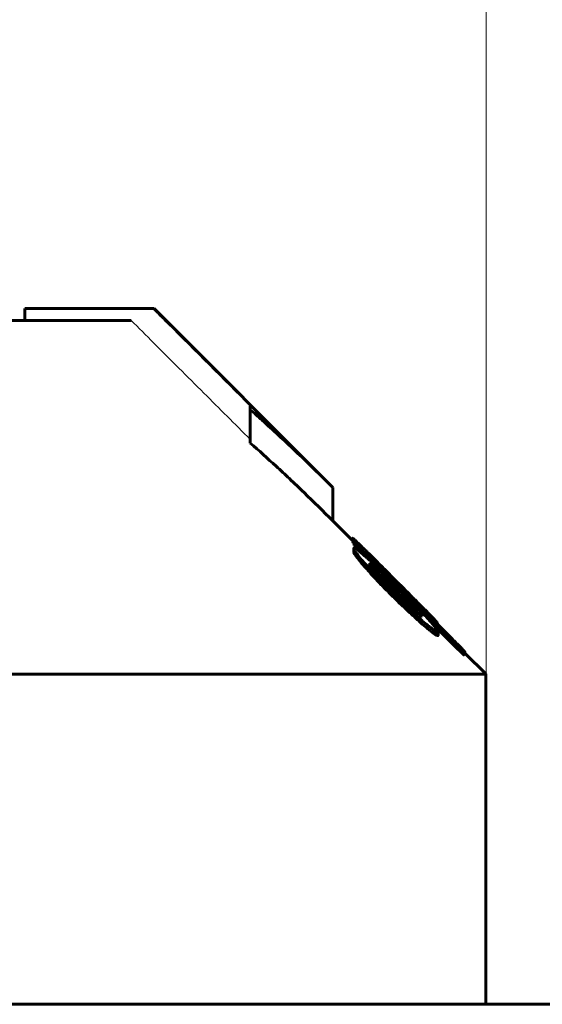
# Model space of a CAD drawing. Header units: millimetres. Extents: x 0 to 841, y 0 to 594.
# Tile 13 of 27: x 229.52 to 238.4, y 376.6 to 393.3. Entities that reach past the tile are written whole.
import ezdxf

# ---------------------------------------------------------------- set-up
doc = ezdxf.new("R2010")
doc.units = ezdxf.units.MM
for name, pattern in [('K5LT-1', [0]), ('K5LT_BASIC', [0]), ('K5LT_THIN', [0])]:
    doc.linetypes.add(name, pattern=pattern)
doc.layers.add('Системный слой', color=7, linetype='Continuous')
doc.layers.add('Системный слой (1)', color=251, linetype='Continuous', true_color=0x6c6c6c)
doc.styles.add('KDIMTEXTSTYLE', font='txt', dxfattribs={"width": 0.96, "oblique": 15, "height": 5})
doc.styles.add('KTEXTSTYLE', font='txt', dxfattribs={"width": 0.96, "height": 5})
doc.dimstyles.new('KDIMSTYLE (0.40)', dxfattribs={"dimtxt": 5, "dimasz": 1, "dimexe": 2, "dimexo": 0, "dimgap": 1, "dimtad": 1, "dimlfac": 2.5, "dimtxsty": 'KDIMTEXTSTYLE', "dimsah": 1, "dimcen": 0, "dimdle": 1, "dimadec": 0, "dimazin": 0, "dimtfac": 0.667, "dimtmove": 0, "dimatfit": 3, "dimfxl": 1, "dimtvp": 1, "dimtolj": 1, "dimtzin": 0, "dimarcsym": 0})

# ---------------------------------------------------------------- blocks, each defined once
blk = doc.blocks.new('U1')
at = {"layer": 'Системный слой (1)', "color": 150, "linetype": 'K5LT_BASIC', "lineweight": 60, "true_color": 0x0080ff}
for p, q in [((235.174, 384.467), (234.84, 384.802)), ((237.44, 382.202), (237.082, 382.56))]:
    blk.add_line(p, q, dxfattribs=at)
blk = doc.blocks.new('U5')
at = {"layer": 'Системный слой (1)', "color": 150, "linetype": 'K5LT_BASIC', "lineweight": 60, "true_color": 0x0080ff}
for p, q in [((235.312, 384.27), (235.328, 384.254)), ((236.529, 383.058), (236.959, 382.631))]:
    blk.add_line(p, q, dxfattribs=at)
blk = doc.blocks.new('U13')
at = {"layer": 'Системный слой (1)', "color": 150, "linetype": 'K5LT_BASIC', "lineweight": 60, "true_color": 0x0080ff}
for p, q in [((236.614, 383.067), (236.614, 383.066)), ((236.614, 383.066), (236.615, 383.065)), ((236.615, 383.065), (236.615, 383.064))]:
    blk.add_line(p, q, dxfattribs=at)
blk = doc.blocks.new('U14')
at = {"layer": 'Системный слой (1)', "color": 150, "linetype": 'K5LT_BASIC', "lineweight": 60, "true_color": 0x0080ff}
for p, q in [((235.174, 384.45), (235.178, 384.444)), ((235.178, 384.444), (235.188, 384.431)), ((235.188, 384.431), (235.204, 384.411))]:
    blk.add_line(p, q, dxfattribs=at)
blk = doc.blocks.new('U19')
at = {"layer": 'Системный слой (1)', "color": 150, "linetype": 'K5LT_BASIC', "lineweight": 60, "true_color": 0x0080ff}
for p, q in [((236.15, 383.373), (236.082, 383.445)), ((236.217, 383.303), (236.15, 383.373)), ((236.278, 383.235), (236.217, 383.303))]:
    blk.add_line(p, q, dxfattribs=at)
blk = doc.blocks.new('U22')
at = {"layer": 'Системный слой (1)', "color": 150, "linetype": 'K5LT_BASIC', "lineweight": 60, "true_color": 0x0080ff}
for p, q in [((235.668, 383.851), (235.536, 383.967)), ((235.812, 383.713), (235.668, 383.851)), ((235.959, 383.57), (235.812, 383.713))]:
    blk.add_line(p, q, dxfattribs=at)
blk = doc.blocks.new('D0')
at = {"layer": 'Системный слой (1)'}
for points in [[(209.94, 394.737), (210.44, 395.395), (205.44, 394.737), (210.44, 394.079)], [(232.44, 394.079), (237.44, 394.737), (232.44, 395.395), (232.94, 394.737)]]:
    blk.add_hatch(color=7, dxfattribs=at).paths.add_polyline_path(points)
at = {"layer": 'Системный слой (1)', "color": 7, "linetype": 'K5LT_THIN', "lineweight": 18}
for p, q in [((205.44, 382.202), (205.44, 396.737)), ((237.44, 382.202), (237.44, 396.737)), ((205.44, 394.737), (210.44, 395.395)), ((210.44, 395.395), (209.94, 394.737)), ((232.94, 394.737), (232.44, 395.395)), ((232.44, 395.395), (237.44, 394.737)), ((210.44, 394.079), (205.44, 394.737)), ((205.44, 394.737), (237.44, 394.737)), ((209.94, 394.737), (210.44, 394.079)), ((237.44, 394.737), (232.44, 394.079)), ((232.44, 394.079), (232.94, 394.737))]:
    blk.add_line(p, q, dxfattribs=at)
blk.add_wipeout([(217.355, 395.737), (217.355, 403.119), (225.198, 403.119), (225.198, 395.737)]).dxf.layer = 'Системный слой (1)'
at = {"layer": 'Системный слой (1)', "color": 7, "insert": (217.355, 402.325), "char_height": 5, "attachment_point": 1, "style": 'KTEXTSTYLE'}
blk.add_mtext('\\fArial|b0|c204|p34;\\H5.0;\\W1.000;\\Q15;\\fGOST Type AU|b0|i0|c204|p34;\\Q15;\\W0.960;80', dxfattribs=at)
blk = doc.blocks.new('KDIMARROW_01')
at = {"layer": 'Системный слой'}
blk.add_hatch(color=0, dxfattribs=at).paths.add_polyline_path([(0, 0), (-5, 0.658), (-4.5, 0), (-5, -0.658)])
at = {"layer": 'Системный слой', "color": 0, "linetype": 'K5LT_THIN', "lineweight": 18}
for p, q in [((-4.5, 0), (-5, 0.658)), ((-5, 0.658), (0, 0)), ((0, 0), (-5, -0.658)), ((-5, -0.658), (-4.5, 0))]:
    blk.add_line(p, q, dxfattribs=at)
at = {"layer": 'Системный слой (1)', "color": 0, "linetype": 'K5LT_THIN', "lineweight": 18}
blk.add_line((221.44, 125.439), (221.04, 125.439), dxfattribs=at)

msp = doc.modelspace()

# ---------------------------------------------------------------- linework, layer by layer
at = {"layer": 'Системный слой (1)', "color": 150, "linetype": 'K5LT_BASIC', "lineweight": 60, "true_color": 0x0080ff}
for p, q in [((231.7817, 388.4019), (229.6097, 388.4019)), ((229.6097, 388.2019), (229.6097, 388.4019)), ((231.7817, 388.4019), (231.8053, 388.4019)), ((234.8397, 385.3676), (231.8053, 388.4019)), ((222.1397, 388.2019), (231.4151, 388.2019)), ((233.4397, 386.6862), (233.4397, 386.7472)), ((233.4397, 386.1205), (233.4397, 386.6862)), ((234.8397, 384.8019), (234.8397, 385.3676)), ((235.1744, 384.4505), (235.1744, 384.507)), ((235.2044, 384.442), (235.2044, 384.4468)), ((235.2044, 384.3854), (235.2044, 384.442)), ((235.1962, 384.2756), (235.1962, 384.3321)), ((235.3121, 384.3483), (235.3121, 384.3489)), ((235.4145, 384.2623), (235.4145, 384.272)), ((235.2617, 384.1672), (235.2617, 384.2238)), ((235.4909, 384.0212), (235.4909, 384.059)), ((235.7501, 383.9477), (235.866, 383.8319)), ((235.8606, 383.8019), (235.8033, 383.859)), ((235.866, 383.8319), (235.9738, 383.7241)), ((235.9397, 383.7235), (235.9397, 383.7545)), ((235.9233, 383.6921), (235.9588, 383.6577)), ((235.9588, 383.5696), (235.9588, 383.6262)), ((236.0816, 383.4451), (236.0816, 383.5016)), ((236.3135, 383.3695), (236.3135, 383.3682)), ((236.3326, 383.0736), (236.3326, 383.1302)), ((236.3544, 383.1941), (236.3544, 383.1838)), ((236.5632, 383.1009), (236.5986, 383.066)), ((236.5986, 383.066), (236.8729, 382.7924)), ((236.6136, 383.0709), (236.6136, 383.07)), ((236.6136, 383.051), (236.6136, 383.07)), ((236.615, 383.0497), (236.615, 383.0642)), ((236.6273, 382.8622), (236.6273, 382.9188)), ((237.0816, 382.5752), (237.0816, 382.5747)), ((237.0816, 382.5181), (237.0816, 382.5747)), ((205.4397, 382.2019), (237.4397, 382.2019)), ((237.4397, 376.6019), (237.4397, 382.2019)), ((350.9997, 376.6019), (91.8797, 376.6019))]:
    msp.add_line(p, q, dxfattribs=at)
at = {"layer": 'Системный слой (1)', "color": 7, "linetype": 'K5LT-1'}
for points, knots in [([(233.4397, 386.7472), (232.9731, 387.213), (232.4204, 387.7646), (231.8677, 388.3161), (231.7817, 388.4019)], [0, 0, 0, 0, 1.6500225, 1.9540229, 1.9540229, 1.9540229, 1.9540229]), ([(231.4151, 388.2019), (231.543, 388.0743), (231.8143, 387.8037), (232.2264, 387.3925), (232.7734, 386.8466), (233.177, 386.4438), (233.4397, 386.1815)], [0, 0, 0, 0, 1.2764085, 2.7073425, 4.1135239, 6.7363801, 6.7363801, 6.7363801, 6.7363801])]:
    msp.add_open_spline(points, degree=3, knots=knots, dxfattribs=at)
at = {"layer": 'Системный слой (1)', "color": 150, "linetype": 'K5LT_BASIC', "lineweight": 60, "true_color": 0x0080ff}
for points, knots in [([(234.8397, 385.3676), (234.627, 385.5802), (234.2299, 385.9681), (233.7606, 386.4021), (233.506, 386.628), (233.4397, 386.6862)], [0, 0, 0, 0, 2.7854933, 5.164573, 6, 6, 6, 6]), ([(233.4397, 386.1205), (233.5861, 385.992), (233.8079, 385.7925), (234.1108, 385.5106), (234.4331, 385.2041), (234.6779, 384.9637), (234.8397, 384.8019)], [0, 0, 0, 0, 2.1517506, 3.2805996, 4.5266543, 7, 7, 7, 7]), ([(235.3913, 384.3048), (235.355, 384.3405), (235.312, 384.3826), (235.2577, 384.4348), (235.2252, 384.4656), (235.1986, 384.4898), (235.1841, 384.502), (235.1762, 384.5078), (235.1744, 384.5079), (235.1744, 384.507)], [0, 0, 0, 0, 3.3231368, 4.0542281, 5.8369085, 7.2016591, 8.1673343, 9.0090737, 10, 10, 10, 10]), ([(235.1744, 384.507), (235.1744, 384.5061), (235.176, 384.503), (235.183, 384.4935), (235.1952, 384.4784), (235.2185, 384.4516), (235.257, 384.4086), (235.2901, 384.3726), (235.3121, 384.3489)], [0, 0, 0, 0, 1.2680834, 1.8469668, 3.1290281, 4.7834343, 6.3234585, 9, 9, 9, 9]), ([(235.3121, 384.3483), (235.2995, 384.3609), (235.284, 384.3762), (235.2672, 384.3924), (235.2598, 384.3995), (235.2511, 384.4077), (235.2408, 384.4173), (235.2303, 384.4267), (235.2213, 384.4345), (235.2115, 384.4424), (235.2067, 384.4455), (235.2044, 384.4468)], [0, 0, 0, 0, 3.1660188, 3.7653099, 4.3073282, 5.1123983, 6.1108278, 7.2709667, 8.4898763, 9.6075726, 12, 12, 12, 12]), ([(235.2044, 384.442), (235.2131, 384.4321), (235.23, 384.4133), (235.256, 384.385), (235.2827, 384.3567), (235.3016, 384.3374), (235.3121, 384.3269)], [0, 0, 0, 0, 2.1490238, 3.8980595, 5.3130708, 7, 7, 7, 7]), ([(235.7432, 383.8697), (235.7112, 383.9005), (235.649, 383.9603), (235.5597, 384.045), (235.4814, 384.1179), (235.4109, 384.1822), (235.3558, 384.231), (235.3095, 384.2703), (235.2743, 384.2987), (235.2443, 384.3207), (235.2224, 384.3343), (235.2033, 384.3424), (235.1967, 384.3393), (235.1962, 384.3332), (235.1962, 384.3321)], [0, 0, 0, 0, 2.0018825, 3.835557, 5.5087423, 6.9533745, 8.4550851, 9.3010844, 10.4060753, 11.3530698, 12.2436656, 13.1190688, 14.7119622, 15, 15, 15, 15]), ([(235.1962, 384.3321), (235.1962, 384.3274), (235.2007, 384.3146), (235.2214, 384.2791), (235.2445, 384.2467), (235.2617, 384.2238)], [0, 0, 0, 0, 1.8315485, 3.2850548, 6, 6, 6, 6]), ([(235.1962, 384.2756), (235.1962, 384.2709), (235.2007, 384.258), (235.2214, 384.2226), (235.2445, 384.1901), (235.2617, 384.1672)], [0, 0, 0, 0, 1.8315485, 3.2850548, 6, 6, 6, 6]), ([(235.2044, 384.3854), (235.2131, 384.3756), (235.23, 384.3567), (235.256, 384.3284), (235.2827, 384.3001), (235.3016, 384.2808), (235.3121, 384.2704)], [0, 0, 0, 0, 2.1490238, 3.8980595, 5.3130708, 7, 7, 7, 7]), ([(235.7501, 383.9477), (235.7078, 383.99), (235.6357, 384.0619), (235.5267, 384.1705), (235.4493, 384.2474), (235.4022, 384.2941), (235.3913, 384.3048)], [0, 0, 0, 0, 2.4182588, 4.1276742, 6.3305724, 7, 7, 7, 7]), ([(235.4145, 384.272), (235.413, 384.2731), (235.4106, 384.2749), (235.4072, 384.2773), (235.4046, 384.279), (235.4027, 384.2802), (235.4015, 384.2808), (235.401, 384.281), (235.4008, 384.2809), (235.4008, 384.2808)], [0, 0, 0, 0, 2.5127459, 4.3179605, 6.3169207, 7.7758509, 8.785342, 9.49352, 10, 10, 10, 10]), ([(235.8033, 383.859), (235.7696, 383.893), (235.7249, 383.9381), (235.6567, 384.0075), (235.6092, 384.0561), (235.5537, 384.1133), (235.5182, 384.1503), (235.4835, 384.1868), (235.4638, 384.2077), (235.4458, 384.2272), (235.4309, 384.2435), (235.4168, 384.2595), (235.4065, 384.2718), (235.4018, 384.2783), (235.4008, 384.2803), (235.4008, 384.2808)], [0, 0, 0, 0, 3.1964088, 4.1872223, 6.4810631, 7.7860782, 9.7212549, 10.1616456, 11.6214031, 12.0389677, 12.5633552, 13.7673533, 14.5395044, 15.3087377, 16, 16, 16, 16]), ([(235.9397, 383.7545), (235.9006, 383.7935), (235.8485, 383.8456), (235.7607, 383.9331), (235.7019, 383.9916), (235.6233, 384.0696), (235.5751, 384.1171), (235.5185, 384.1726), (235.475, 384.215), (235.4363, 384.2519), (235.4186, 384.2682), (235.4145, 384.272)], [0, 0, 0, 0, 2.5053226, 3.3041716, 5.5737908, 6.2661218, 8.4016977, 8.7442449, 10.1850175, 11.5401986, 12, 12, 12, 12]), ([(235.2617, 384.2238), (235.2895, 384.1891), (235.3384, 384.1299), (235.4156, 384.0408), (235.4967, 383.9502), (235.5752, 383.8658), (235.6503, 383.7871), (235.743, 383.6915), (235.8218, 383.6128), (235.8797, 383.556)], [0, 0, 0, 0, 1.8435374, 2.97405, 4.1747934, 5.9171181, 6.6405628, 7.5493135, 10, 10, 10, 10]), ([(235.2617, 384.1672), (235.2895, 384.1325), (235.3384, 384.0733), (235.4156, 383.9842), (235.4967, 383.8936), (235.5752, 383.8092), (235.6503, 383.7305), (235.743, 383.635), (235.8218, 383.5562), (235.8797, 383.4994)], [0, 0, 0, 0, 1.8435374, 2.97405, 4.1747934, 5.9171181, 6.6405628, 7.5493135, 10, 10, 10, 10]), ([(235.4909, 384.059), (235.4841, 384.0633), (235.4761, 384.0678), (235.4678, 384.071), (235.4634, 384.0715), (235.4622, 384.0697), (235.4622, 384.0682)], [0, 0, 0, 0, 2.9387721, 3.8514313, 5.5116802, 7, 7, 7, 7]), ([(235.7432, 383.743), (235.7155, 383.7719), (235.6628, 383.8272), (235.6057, 383.8887), (235.5625, 383.9365), (235.5393, 383.9628), (235.5134, 383.9932), (235.4983, 384.0115), (235.485, 384.0288), (235.4756, 384.0416), (235.4665, 384.0555), (235.4627, 384.0642), (235.4622, 384.0675), (235.4622, 384.0682)], [0, 0, 0, 0, 3.140996, 5.9394598, 6.7499854, 8.5653205, 9.0001654, 10.5106409, 10.9610219, 11.5572458, 12.5725185, 13.6387321, 14, 14, 14, 14]), ([(235.9588, 383.6262), (235.9181, 383.6666), (235.8484, 383.7352), (235.766, 383.8146), (235.7151, 383.8629), (235.681, 383.8948), (235.633, 383.9391), (235.5791, 383.9872), (235.5269, 384.0312), (235.5017, 384.0509), (235.4909, 384.059)], [0, 0, 0, 0, 2.7089094, 4.5645255, 5.429396, 6.1038849, 6.8602405, 8.7143108, 9.9318819, 11, 11, 11, 11]), ([(235.9165, 383.6997), (235.9148, 383.7015), (235.9066, 383.7095), (235.8752, 383.7403), (235.8192, 383.7952), (235.7696, 383.8438), (235.7432, 383.8697)], [0, 0, 0, 0, 0.2101098, 0.9893824, 3.8048755, 7, 7, 7, 7]), ([(235.8606, 383.8019), (235.89, 383.7726), (235.9444, 383.7189), (236.0386, 383.6261), (236.1028, 383.5634), (236.1416, 383.5258)], [0, 0, 0, 0, 1.8711976, 3.4454128, 6, 6, 6, 6]), ([(236.3135, 383.3695), (236.3135, 383.3703), (236.3115, 383.3735), (236.3032, 383.3834), (236.29, 383.398), (236.2728, 383.4163), (236.2525, 383.4375), (236.2327, 383.458), (236.2032, 383.4883), (236.1697, 383.5225), (236.1194, 383.5735), (236.0557, 383.6378), (235.9902, 383.7037), (235.9502, 383.7439), (235.9397, 383.7545)], [0, 0, 0, 0, 1.0563161, 1.9008759, 2.6717685, 3.8046891, 4.528098, 5.3086555, 6.1558292, 7.8090634, 8.7973812, 11.2052034, 13.9996922, 15, 15, 15, 15]), ([(235.7432, 383.743), (235.764, 383.7213), (235.809, 383.6752), (235.8553, 383.6291), (235.8797, 383.6051)], [0, 0, 0, 0, 2.369705, 5, 5, 5, 5]), ([(235.8797, 383.6051), (235.9143, 383.571), (235.9607, 383.5256), (236.033, 383.456), (236.0845, 383.4072), (236.1488, 383.3476), (236.1947, 383.3062), (236.2416, 383.2654), (236.2733, 383.239), (236.3023, 383.2164), (236.3214, 383.2026), (236.3399, 383.1906), (236.3497, 383.1856), (236.3544, 383.1838)], [0, 0, 0, 0, 2.7231995, 3.5702081, 5.5473791, 6.6894398, 8.5803639, 9.1922945, 10.6197002, 11.4077197, 12.16309, 12.8642092, 14, 14, 14, 14]), ([(235.9233, 383.6921), (235.9233, 383.6922), (235.9231, 383.6926), (235.9221, 383.6939), (235.921, 383.6951), (235.9191, 383.6972), (235.9176, 383.6987), (235.9165, 383.6997)], [0, 0, 0, 0, 2.2153343, 3.0913965, 4.6346294, 5.5343522, 8, 8, 8, 8]), ([(236.4991, 383.0934), (236.443, 383.1553), (236.3537, 383.2519), (236.1741, 383.4407), (236.0499, 383.5671), (235.9588, 383.6577)], [0, 0, 0, 0, 2.1480519, 3.2196219, 6, 6, 6, 6]), ([(236.0816, 383.5016), (236.0621, 383.5213), (236.0351, 383.5486), (236.0005, 383.5837), (235.981, 383.6034), (235.967, 383.6177), (235.9608, 383.6241), (235.9588, 383.6262)], [0, 0, 0, 0, 3.7961027, 5.2407042, 6.7612888, 7.6048989, 8, 8, 8, 8]), ([(236.4554, 383.2401), (236.4125, 383.2836), (236.3404, 383.3565), (236.2472, 383.4502), (236.1735, 383.5242), (236.1076, 383.5902), (236.0386, 383.6593), (235.9954, 383.7025), (235.9738, 383.7241)], [0, 0, 0, 0, 2.602905, 4.2610456, 5.3049337, 6.7035081, 7.8522974, 9, 9, 9, 9]), ([(235.8797, 383.556), (235.9187, 383.5176), (235.9967, 383.4418), (236.1122, 383.3316), (236.2247, 383.227), (236.2972, 383.1616), (236.3326, 383.1302)], [0, 0, 0, 0, 1.8120718, 3.5932718, 5.3101337, 7, 7, 7, 7]), ([(235.8797, 383.4994), (235.9187, 383.4611), (235.9967, 383.3852), (236.1122, 383.2751), (236.2247, 383.1705), (236.2972, 383.105), (236.3326, 383.0736)], [0, 0, 0, 0, 1.8120718, 3.5932718, 5.3101337, 7, 7, 7, 7]), ([(236.0816, 383.4451), (236.0621, 383.4648), (236.0351, 383.492), (236.0005, 383.5271), (235.981, 383.5469), (235.967, 383.5612), (235.9608, 383.5676), (235.9588, 383.5696)], [0, 0, 0, 0, 3.7961027, 5.2407042, 6.7612888, 7.6048989, 8, 8, 8, 8]), ([(236.3544, 383.1941), (236.3544, 383.1955), (236.3531, 383.1997), (236.3472, 383.2091), (236.3385, 383.2211), (236.3277, 383.2348), (236.3134, 383.252), (236.2946, 383.2737), (236.2658, 383.3059), (236.2277, 383.3475), (236.18, 383.3985), (236.1311, 383.45), (236.0973, 383.4853), (236.0816, 383.5016)], [0, 0, 0, 0, 0.8082275, 1.6349905, 2.3215601, 3.1048037, 3.8638786, 4.8566238, 6.0676783, 7.9998066, 9.9353986, 12.1157425, 14, 14, 14, 14]), ([(236.1416, 383.5258), (236.1599, 383.5083), (236.1946, 383.4754), (236.2328, 383.4395), (236.2611, 383.4131), (236.2805, 383.3953), (236.2967, 383.3809), (236.3065, 383.3725), (236.3122, 383.3682), (236.3135, 383.3678), (236.3135, 383.3682)], [0, 0, 0, 0, 2.6175481, 4.9504784, 5.8108047, 7.3011136, 8.4384531, 9.3322073, 10.1367305, 11, 11, 11, 11]), ([(236.3326, 383.1302), (236.3683, 383.0994), (236.4255, 383.0509), (236.4858, 383.002), (236.5299, 382.9676), (236.558, 382.947), (236.584, 382.9296), (236.6004, 382.9198), (236.6149, 382.9134), (236.6249, 382.9119), (236.6273, 382.9155), (236.6273, 382.9188)], [0, 0, 0, 0, 2.9232853, 4.7154468, 5.4433412, 7.2347913, 7.7613874, 8.8133041, 9.7370607, 10.7109501, 12, 12, 12, 12]), ([(236.6136, 383.0709), (236.6136, 383.0721), (236.6081, 383.0797), (236.5908, 383.0989), (236.572, 383.1192), (236.5537, 383.1386), (236.516, 383.1779), (236.481, 383.2139), (236.4554, 383.2401)], [0, 0, 0, 0, 1.6029935, 3.2960677, 3.8732159, 4.8833719, 6.0999001, 9, 9, 9, 9]), ([(236.6273, 382.9188), (236.6273, 382.9218), (236.6255, 382.9286), (236.6179, 382.9436), (236.6073, 382.96), (236.5929, 382.9801), (236.5768, 383.0011), (236.5476, 383.0372), (236.52, 383.0695), (236.4991, 383.0934)], [0, 0, 0, 0, 1.5106281, 2.5028834, 3.9285718, 4.9103744, 5.9966992, 7.1753367, 10, 10, 10, 10]), ([(236.5632, 383.1009), (236.5632, 383.101), (236.563, 383.1012), (236.5624, 383.1018), (236.5616, 383.1026), (236.5604, 383.1038), (236.5585, 383.1058), (236.555, 383.1094), (236.5496, 383.1149), (236.533, 383.1315), (236.5182, 383.1463), (236.5059, 383.1586)], [0, 0, 0, 0, 0.1510536, 0.2591609, 0.4751233, 0.6831581, 1.0496334, 1.7197234, 2.9015303, 4.4216224, 12, 12, 12, 12]), ([(236.5059, 383.1586), (236.519, 383.1466), (236.5387, 383.1289), (236.5652, 383.1056), (236.583, 383.0904), (236.5954, 383.0805), (236.6029, 383.0748), (236.6111, 383.0692), (236.6136, 383.0687), (236.6136, 383.07)], [0, 0, 0, 0, 1.9396327, 3.0835079, 4.848223, 5.908439, 6.6940477, 7.636489, 10, 10, 10, 10]), ([(236.3326, 383.0736), (236.3683, 383.0428), (236.4255, 382.9943), (236.4858, 382.9454), (236.5299, 382.911), (236.558, 382.8904), (236.584, 382.8731), (236.6004, 382.8633), (236.6149, 382.8568), (236.6249, 382.8554), (236.6273, 382.8589), (236.6273, 382.8622)], [0, 0, 0, 0, 2.9232853, 4.7154468, 5.4433412, 7.2347913, 7.7613874, 8.8133041, 9.7370607, 10.7109501, 12, 12, 12, 12]), ([(237.0598, 382.6015), (237.0531, 382.6088), (237.0399, 382.623), (237.016, 382.6479), (236.9872, 382.6774), (236.9546, 382.7104), (236.9151, 382.7501), (236.8891, 382.7762), (236.8729, 382.7924)], [0, 0, 0, 0, 1.3499505, 2.281421, 3.617318, 5.4699526, 6.7857819, 9, 9, 9, 9]), ([(236.9588, 382.6871), (236.9717, 382.6743), (236.9898, 382.6564), (237.0106, 382.6364), (237.0233, 382.6245), (237.0359, 382.6128), (237.049, 382.601), (237.0605, 382.5911), (237.0722, 382.5815), (237.0784, 382.5769), (237.0816, 382.5747)], [0, 0, 0, 0, 2.6259926, 3.6114121, 4.3686252, 5.3767527, 6.5465256, 7.7788555, 8.9243136, 11, 11, 11, 11]), ([(236.9588, 382.6305), (236.9717, 382.6177), (236.9898, 382.5998), (237.0106, 382.5798), (237.0233, 382.5679), (237.0359, 382.5562), (237.049, 382.5445), (237.0605, 382.5345), (237.0722, 382.5249), (237.0784, 382.5203), (237.0816, 382.5181)], [0, 0, 0, 0, 2.6259926, 3.6114121, 4.3686252, 5.3767527, 6.5465256, 7.7788555, 8.9243136, 11, 11, 11, 11]), ([(237.0816, 382.5752), (237.0816, 382.5753), (237.0812, 382.576), (237.0798, 382.5779), (237.0776, 382.5807), (237.0732, 382.586), (237.0672, 382.593), (237.0618, 382.5991), (237.0598, 382.6015)], [0, 0, 0, 0, 0.6599407, 1.5932547, 2.7079142, 3.7398062, 6.9841481, 9, 9, 9, 9])]:
    msp.add_open_spline(points, degree=3, knots=knots, dxfattribs=at)
msp.add_open_spline([(236.9588, 382.6871), (236.41, 383.2338), (235.8612, 383.7805), (235.3121, 384.3269)], degree=3, dxfattribs=at)

# ---------------------------------------------------------------- block references
at = {"layer": 'Системный слой (1)'}
for name in ['U1', 'U14', 'U5', 'U22', 'U19', 'U13']:
    msp.add_blockref(name, (0, 0), dxfattribs=at)

# ---------------------------------------------------------------- next in the draw order: dimensions: what is measured, and where the dimension line sits
at = {"layer": 'Системный слой (1)', "color": 7}
dim = msp.add_linear_dim(base=(205.4397, 394.7372), p1=(237.4397, 382.2019), p2=(205.4397, 382.2019), dimstyle='KDIMSTYLE (0.40)', override={"dimexo": 0, "dimpost": '\\fGOST Type AU|b0|c204|p34;\\H5.0;\\W0.960;\\Q15;<>', "dimblk1": 'KDIMARROW_01', "dimblk2": 'KDIMARROW_01', "dimse1": 0, "dimse2": 0, "dimclrt": 7, "dimtol": 1, "dimtp": 0, "dimtm": 0, "dimtdec": 5, "dimtolj": 1}, dxfattribs=at)
dim.commit()
dim.dimension.update_dxf_attribs({"geometry": 'D0', "text_midpoint": (221.4397, 394.7372), "dimtype": 160})

doc.saveas('drawing.dxf')
